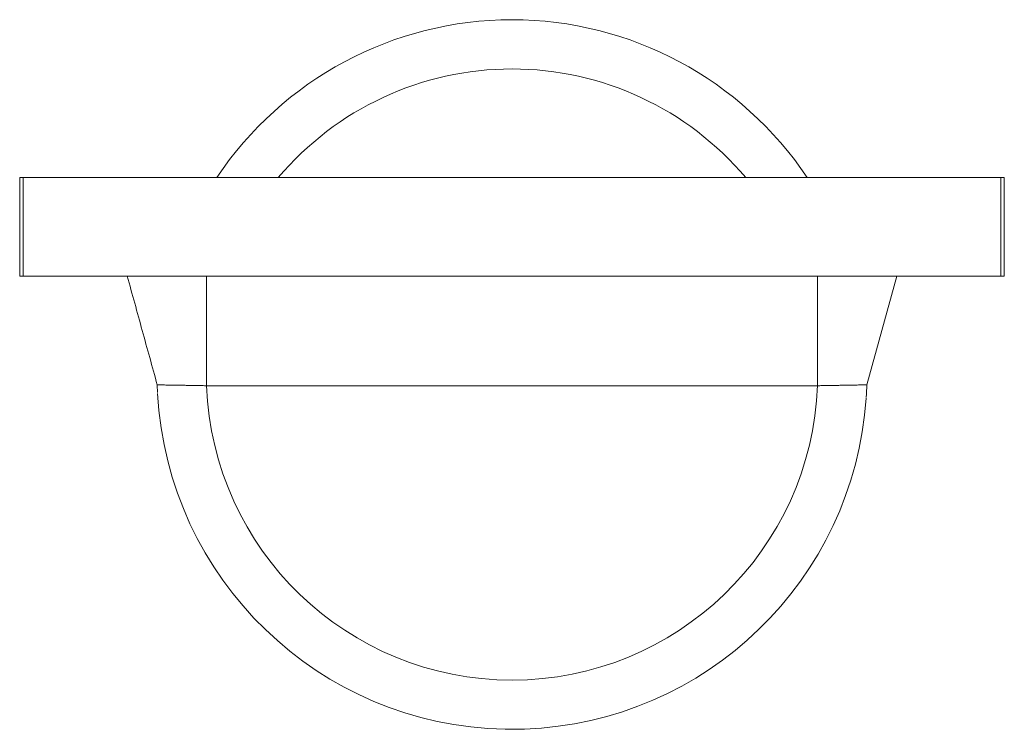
# Paper-space layout '_Top' of a CAD drawing. Header units: inches. Extents: x -0.5 to 0.5, y -0.36 to 0.36.
import ezdxf

# ---------------------------------------------------------------- set-up
doc = ezdxf.new("R2010")
doc.units = ezdxf.units.IN
doc.header["$MEASUREMENT"] = 0

psp = doc.layouts.new('_Top')

# ---------------------------------------------------------------- linework, layer by layer
at = {"color": 7, "linetype": 'Continuous', "lineweight": 15}
for p, q in [((-0.5, 0.2), (0.5, 0.2)), ((-0.5, 0.1), (-0.5, 0.2)), ((-0.4964, 0.1), (-0.4964, 0.2)), ((0.4964, 0.1), (0.4964, 0.2)), ((0.5, 0.1), (0.5, 0.2)), ((-0.5, 0.1), (0.5, 0.1)), ((-0.3102, 0.1), (-0.3102, -0.0114)), ((0.3102, 0.1), (0.3102, -0.0114)), ((0.3603, -0.0105), (0.3908, 0.1)), ((-0.36, -0.0182), (-0.3603, -0.0107)), ((0.3102, -0.0114), (-0.3102, -0.0114))]:
    psp.add_line(p, q, dxfattribs=at)
at = {"color": 7, "linetype": 'Continuous', "lineweight": 15, "flags": 128}
psp.add_lwpolyline([(0.3603, -0.0105), (0.3599, -0.0198), (0.3597, -0.0232)], dxfattribs=at)
at = {"color": 7, "linetype": 'Continuous', "lineweight": 15}
for radius, start, end in [(0.3604, 33.7041, 146.2962), (0.3104, 40.1101, 139.8899), (0.3604, 183.0473, 268.9135), (0.3104, 182.1095, 357.9405), (0.3604, 272.0164, 356.1617), (0.3604, 268.9135, 272.0163)]:
    psp.add_arc((0, 0), radius, start, end, dxfattribs=at)
for points, knots in [([(-0.3908, 0.1), (-0.3857, 0.0816), (-0.3755, 0.0447), (-0.3654, 0.0079), (-0.3603, -0.0105)], [0, 0, 0, 0, 0.5, 1, 1, 1, 1]), ([(-0.3102, -0.0114), (-0.3117, -0.0114), (-0.3147, -0.0113), (-0.3192, -0.0112), (-0.3235, -0.0112), (-0.3278, -0.0111), (-0.3319, -0.011), (-0.3358, -0.0109), (-0.3395, -0.0109), (-0.343, -0.0108), (-0.3462, -0.0108), (-0.3491, -0.0107), (-0.3517, -0.0107), (-0.354, -0.0106), (-0.3559, -0.0106), (-0.3575, -0.0106), (-0.3588, -0.0106), (-0.3597, -0.0105), (-0.3602, -0.0105), (-0.3603, -0.0105), (-0.3603, -0.0105)], [0, 0, 0, 0, 0.05691, 0.11366, 0.17025, 0.22668, 0.28294, 0.33905, 0.395, 0.45079, 0.50642, 0.56189, 0.6172, 0.67235, 0.72735, 0.78219, 0.83687, 0.8914, 0.94578, 1, 1, 1, 1]), ([(0.3603, -0.0105), (0.3603, -0.0105), (0.3602, -0.0105), (0.3596, -0.0105), (0.3586, -0.0106), (0.3572, -0.0106), (0.3554, -0.0106), (0.3532, -0.0106), (0.3507, -0.0107), (0.3478, -0.0107), (0.3445, -0.0108), (0.341, -0.0108), (0.3371, -0.0109), (0.333, -0.011), (0.3288, -0.0111), (0.3243, -0.0111), (0.3197, -0.0112), (0.315, -0.0113), (0.3118, -0.0114), (0.3102, -0.0114)], [0, 0, 0, 0, 0.057405, 0.114982, 0.172734, 0.230662, 0.288765, 0.347046, 0.405505, 0.464142, 0.522959, 0.581956, 0.641133, 0.700491, 0.76003, 0.81975, 0.879652, 0.939735, 1, 1, 1, 1])]:
    psp.add_open_spline(points, degree=3, knots=knots, dxfattribs=at)

doc.saveas('drawing.dxf')
